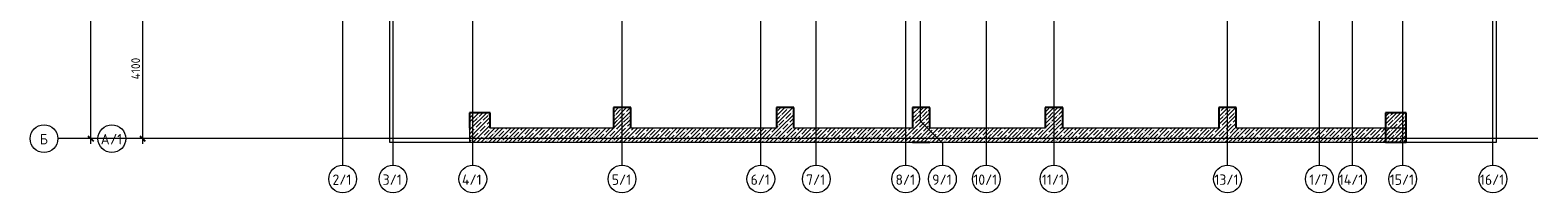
# Model space of a CAD drawing. Header units: millimetres. Extents: x -4558 to 63605, y -10605 to 130388.
# Tile 1 of 66: x -4558 to 38895, y 31834 to 36535. Entities that reach past the tile are written whole.
import ezdxf

# ---------------------------------------------------------------- set-up
doc = ezdxf.new("R2010")
doc.units = ezdxf.units.MM
doc.linetypes.add('4_ Штрихпунктир_ 10 х 2 мм', pattern=[14, 10, -2, 0, -2])
for name, color, linetype, lineweight in [('A-ANNO-DIMS', 7, 'Continuous', 5), ('A-ANNO-DIMS-100', 7, 'Continuous', 5), ('A-FLOR', 7, 'Continuous', 13), ('A-WALL', 7, 'Continuous', 13), ('A-WALL-PATT', 7, 'Continuous', 13), ('S-COLS', 7, 'Continuous', 25), ('S-GRID', 7, 'Continuous', 5), ('S-GRID-IDEN', 7, 'Continuous', 5)]:
    doc.layers.add(name, color=color, linetype=linetype, lineweight=lineweight)
doc.styles.add('GOST Common_1', font='GOST_Common.ttf', dxfattribs={"height": 300})
doc.styles.add('GOST Common_3', font='GOST_Common.ttf', dxfattribs={"height": 250})
doc.dimstyles.new('2_5_мм', dxfattribs={"dimscale": 304.8, "dimtxt": 251.428749, "dimasz": 0.492126, "dimexe": 0.492126, "dimexo": 0.492126, "dimgap": 0, "dimtad": 1, "dimdec": 5, "dimrnd": 1e-05, "dimdsep": 46, "dimtxsty": 'GOST Common_3', "dimblk1": 'OBLIQUE', "dimblk2": 'OBLIQUE', "dimsah": 1, "dimcen": 0.09, "dimdle": 0.492126, "dimadec": 5, "dimazin": 2, "dimtfac": 1, "dimtdec": 4, "dimtix": 1, "dimtmove": 0, "dimatfit": 3, "dimfxl": 1, "dimtvp": 1, "dimtolj": 1, "dimtzin": 0, "dimarcsym": 2})
pattern_1 = [(45, (0, 0), (-114.04925, 114.04925), []), (45, (114.05, 0), (-114.04925, 114.04925), [201.612, -40.322, 3.353, -36.97])]

# ---------------------------------------------------------------- blocks, each defined once
blk = doc.blocks.new('Ось сетки - 8_0 мм-31302--01_Подвал_МП_часть А')
at = {"layer": 'S-GRID-IDEN'}
blk.add_circle((0, 0), 4, dxfattribs=at)
blk = doc.blocks.new('DIMBLOCK14--01_Подвал_МП_часть А')
at = {"layer": 'A-ANNO-DIMS-100', "transparency": 16777216}
for p, q in [((-1271, 37500), (-1465, 37500)), ((-1315, 33250), (-1315, 37500)), ((-1315, 37500), (-1271, 37500)), ((-1271, 33400), (-1465, 33400)), ((-1315, 33400), (-1271, 33400))]:
    blk.add_line(p, q, dxfattribs=at)
at = {"layer": 'A-ANNO-DIMS-100', "lineweight": 25, "transparency": 16777216}
for p, q in [((-1315, 37500), (-1390, 37575)), ((-1315, 37500), (-1240, 37425)), ((-1315, 33400), (-1390, 33475)), ((-1315, 33400), (-1240, 33325))]:
    blk.add_line(p, q, dxfattribs=at)
at = {"layer": 'A-ANNO-DIMS-100', "color": 0, "transparency": 16777216, "insert": (-1642, 35111), "char_height": 250, "width": 813.1, "attachment_point": 1, "rotation": 90, "line_spacing_factor": 1.022761, "style": 'GOST Common_3'}
blk.add_mtext('4100', dxfattribs=at)
blk = doc.blocks.new('_Oblique')
at = {"color": 0, "linetype": 'ByBlock', "lineweight": -2}
blk.add_line((-0.5, -0.5), (0.5, 0.5), dxfattribs=at)
blk = doc.blocks.new('DIMBLOCK254--01_Подвал_МП_часть А')
at = {"layer": 'A-ANNO-DIMS-100', "transparency": 16777216}
for p, q in [((-2765, 80700), (-2958, 80700)), ((-2808, 33250), (-2808, 80700)), ((-2808, 80700), (-2765, 80700)), ((-2765, 33400), (-2958, 33400)), ((-2808, 33400), (-2765, 33400))]:
    blk.add_line(p, q, dxfattribs=at)
at = {"layer": 'A-ANNO-DIMS-100', "lineweight": 25, "transparency": 16777216}
for p, q in [((-2808, 80700), (-2883, 80775)), ((-2808, 80700), (-2733, 80625)), ((-2808, 33400), (-2883, 33475)), ((-2808, 33400), (-2733, 33325))]:
    blk.add_line(p, q, dxfattribs=at)
at = {"layer": 'A-ANNO-DIMS-100', "color": 0, "transparency": 16777216, "insert": (-3135, 56600), "char_height": 250, "width": 1079.01, "attachment_point": 1, "rotation": 90, "line_spacing_factor": 1.022761, "style": 'GOST Common_3'}
blk.add_mtext('47300', dxfattribs=at)

msp = doc.modelspace()

# ---------------------------------------------------------------- hatches: boundary and pattern name
at = {"layer": 'A-WALL-PATT', "lineweight": 5}
h = msp.add_hatch(dxfattribs=at)
h.set_pattern_fill('FP_1', color=256, style=0, pattern_type=2)
h.set_pattern_definition(pattern_1)
h.paths.add_polyline_path([(20875, 33300), (20875, 33700), (8099.86198, 33700), (8099.86198, 33300), (20562.217169, 33300)])
h = msp.add_hatch(dxfattribs=at)
h.set_pattern_fill('FP_1', color=256, style=0, pattern_type=2)
h.set_pattern_definition(pattern_1)
h.paths.add_polyline_path([(35100.102488, 33300), (35100.102488, 33700), (21375, 33700), (21375, 33300), (34056.127856, 33300)])
at = {"layer": 'S-COLS', "lineweight": 5}
h = msp.add_hatch(dxfattribs=at)
h.set_pattern_fill('FP_1', color=256, style=0, pattern_type=2)
h.set_pattern_definition(pattern_1)
h.paths.add_polyline_path([(8700, 33700), (8700, 34150), (8100, 34150), (8100, 33700)])
h = msp.add_hatch(dxfattribs=at)
h.set_pattern_fill('FP_1', color=256, style=0, pattern_type=2)
h.set_pattern_definition(pattern_1)
h.paths.add_polyline_path([(12750, 33700), (12750, 34300), (12250, 34300), (12250, 33700)])
h = msp.add_hatch(dxfattribs=at)
h.set_pattern_fill('FP_1', color=256, style=0, pattern_type=2)
h.set_pattern_definition(pattern_1)
h.paths.add_polyline_path([(17450, 33700), (17450, 34300), (16950, 34300), (16950, 33700)])
h = msp.add_hatch(dxfattribs=at)
h.set_pattern_fill('FP_1', color=256, style=0, pattern_type=2)
h.set_pattern_definition(pattern_1)
h.paths.add_polyline_path([(21375, 33300), (21375, 34300), (20875, 34300), (20875, 33300)])
h = msp.add_hatch(dxfattribs=at)
h.set_pattern_fill('FP_1', color=256, style=0, pattern_type=2)
h.set_pattern_definition(pattern_1)
h.paths.add_polyline_path([(25200, 33700), (25200, 34300), (24700, 34300), (24700, 33700)])
h = msp.add_hatch(dxfattribs=at)
h.set_pattern_fill('FP_1', color=256, style=0, pattern_type=2)
h.set_pattern_definition(pattern_1)
h.paths.add_polyline_path([(30200, 33700), (30200, 34300), (29700, 34300), (29700, 33700)])
h = msp.add_hatch(dxfattribs=at)
h.set_pattern_fill('FP_1', color=256, style=0, pattern_type=2)
h.set_pattern_definition(pattern_1)
h.paths.add_polyline_path([(35100, 33300), (35100, 34150), (34500, 34150), (34500, 33300)])

# ---------------------------------------------------------------- linework, layer by layer
at = {"layer": 'A-FLOR'}
for p, q in [((5800, 41225), (5800, 33300)), ((37700, 33300), (37700, 41225)), ((5800, 33300), (8099.86198, 33300)), ((35100.102488, 33300), (37700, 33300))]:
    msp.add_line(p, q, dxfattribs=at)
at = {"layer": 'A-WALL'}
for p, q in [((8099.86198, 33700), (8099.86198, 33300)), ((12250, 33700), (8700, 33700)), ((16950, 33700), (12750, 33700)), ((20875, 33700), (17450, 33700)), ((24700, 33700), (21375, 33700)), ((29700, 33700), (25200, 33700)), ((35100.102488, 33700), (30200, 33700)), ((35100.102488, 33300), (35100.102488, 33700)), ((8099.86198, 33300), (20875, 33300)), ((21375, 33300), (35100.102488, 33300))]:
    msp.add_line(p, q, dxfattribs=at)
at = {"layer": 'S-COLS'}
for p, q in [((8100, 34150), (8100, 33700)), ((8700, 34150), (8100, 34150)), ((8700, 33700), (8700, 34150)), ((12250, 34300), (12250, 33700)), ((12750, 34300), (12250, 34300)), ((12750, 33700), (12750, 34300)), ((16950, 34300), (16950, 33700)), ((17450, 34300), (16950, 34300)), ((17450, 33700), (17450, 34300)), ((20875, 34300), (20875, 33700)), ((21375, 34300), (20875, 34300)), ((21375, 33700), (21375, 34300)), ((24700, 34300), (24700, 33700)), ((25200, 34300), (24700, 34300)), ((25200, 33700), (25200, 34300)), ((29700, 34300), (29700, 33700)), ((30200, 34300), (29700, 34300)), ((30200, 33700), (30200, 34300)), ((34500, 34150), (34500, 33300)), ((35100, 34150), (34500, 34150)), ((35100, 33300), (35100, 34150)), ((20875, 33300), (21375, 33300)), ((34500, 33300), (35100, 33300))]:
    msp.add_line(p, q, dxfattribs=at)
at = {"layer": 'S-GRID', "linetype": '4_ Штрихпунктир_ 10 х 2 мм'}
for p, q in [((8200, 32633.917515), (8200, 129588.42805)), ((33550, 32633.917515), (33550, 101400)), ((5900, 32633.917515), (5900, 100620.828093)), ((16500, 32633.917515), (16500, 100620.828093)), ((20675, 32633.917515), (20675, 100620.828093)), ((23000, 32633.917515), (23000, 100620.828093)), ((4450, 32633.917515), (4450, 98600)), ((32600, 32633.917515), (32600, 80104.964717)), ((12500, 32633.917515), (12500, 60921.15283)), ((18100, 32633.917515), (18100, 60921.15283)), ((21100, 33903.917515), (21100, 60921.15283)), ((24950, 32633.917515), (24950, 60921.15283)), ((29950, 32633.917515), (29950, 60921.15283)), ((35000, 32633.917515), (35000, 60921.15283)), ((37600, 32633.917515), (37600, 54631.113602)), ((38894.532367, 33400), (-3757.828409, 33400)), ((38894.532367, 33400), (-1802.909204, 33400))]:
    msp.add_line(p, q, dxfattribs=at)
at = {"layer": 'S-GRID'}
for p, q in [((21100, 33903.917515), (21735, 33268.917515)), ((21735, 33268.917515), (21735, 32633.917515))]:
    msp.add_line(p, q, dxfattribs=at)

# ---------------------------------------------------------------- block references
at = {"layer": 'S-GRID-IDEN', "xscale": 99.99999999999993, "yscale": 99.99999999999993, "zscale": 99.99999999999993, "rotation": 89.99999999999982}
for p in [(-4157.828409, 33400), (-2202.909204, 33400)]:
    msp.add_blockref('Ось сетки - 8_0 мм-31302--01_Подвал_МП_часть А', p, dxfattribs=at)
at = {"layer": 'S-GRID-IDEN', "xscale": 99.99999999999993, "yscale": 99.99999999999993, "zscale": 99.99999999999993}
for p in [(4450, 32233.917515), (5900, 32233.917515), (8200, 32233.917515), (12500, 32233.917515), (16500, 32233.917515), (18100, 32233.917515), (20675, 32233.917515), (21735, 32233.917515), (23000, 32233.917515), (24950, 32233.917515), (29950, 32233.917515), (32600, 32233.917515), (33550, 32233.917515), (35000, 32233.917515), (37600, 32233.917515)]:
    msp.add_blockref('Ось сетки - 8_0 мм-31302--01_Подвал_МП_часть А', p, dxfattribs=at)

# ---------------------------------------------------------------- texts
at = {"layer": 'S-GRID-IDEN', "char_height": 300, "attachment_point": 1, "style": 'GOST Common_1'}
for s, insert, width in [('\\fGOST Common|b0|i0|c204|p34|;Б', (-4281.248891, 33534.544597), 296.624375), ('\\fGOST Common|b0|i0|c204|p34|;А', (-2524.329686, 33534.544597), 328.691875), ('/1', (-2253.131769, 33534.544597), 448.945), ('2/1', (4155.37793, 32366.004664), 705.485), ('3/1', (5601.87793, 32366.004664), 713.501875), ('4/1', (7888.87793, 32366.004664), 745.569375), ('5/1', (12205.37793, 32366.004664), 705.485), ('6/1', (16205.37793, 32366.004664), 705.485), ('7/1', (17805.37793, 32366.004664), 705.485), ('8/1', (20380.37793, 32366.004664), 705.485), ('9/1', (21440.37793, 32366.004664), 705.485), ('10/1', (22625.87793, 32366.004664), 897.89), ('11/1', (24602.37793, 32366.004664), 833.755), ('13/1', (29572.87793, 32366.004664), 905.906875), ('1/7', (32305.37793, 32366.004664), 705.485), ('14/1', (33159.37793, 32366.004664), 937.974375), ('15/1', (34625.87793, 32366.004664), 897.89), ('16/1', (37225.87793, 32366.004664), 897.89)]:
    msp.add_mtext(s, dxfattribs=dict(at, insert=insert, width=width))

# ---------------------------------------------------------------- dimensions: what is measured, and where the dimension line sits
at = {"layer": 'A-ANNO-DIMS'}
for base, p1, p2, override, picture, middle in [((-2808.4586377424, 80700.0000000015), (-2914.5246549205, 33400.0000000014), (-2914.5246549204, 80700.0000000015), {"dimpost": '<>', "dimfxl": 47300}, 'DIMBLOCK254--01_Подвал_МП_часть А', (-2933.4586377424, 57050.0000000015)), ((-1315.092488, 37500), (-1421.158505, 33400), (-1421.158505, 37500), {"dimpost": '<>', "dimfxl": 4100}, 'DIMBLOCK14--01_Подвал_МП_часть А', (-1440.092488, 35450))]:
    dim = msp.add_linear_dim(base=base, p1=p1, p2=p2, angle=90, dimstyle='2_5_мм', override=override, dxfattribs=at)
    dim.commit()
    dim.dimension.update_dxf_attribs({"geometry": picture, "text_midpoint": middle})

doc.saveas('drawing.dxf')
